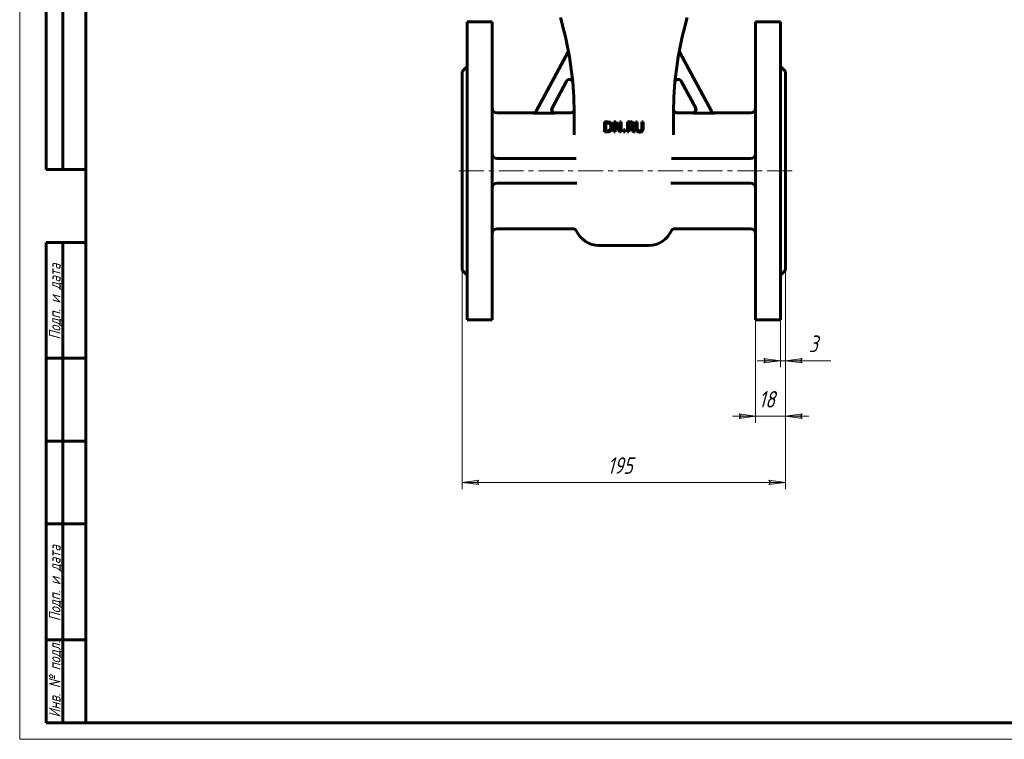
# Model space of a CAD drawing. Header units: millimetres. Extents: x 0 to 594, y 0 to 420.
# Tile 1 of 4: x 0 to 297, y 0 to 217. Entities that reach past the tile are written whole.
import ezdxf

# ---------------------------------------------------------------- set-up
doc = ezdxf.new("R2010")
doc.units = ezdxf.units.MM
for name, pattern in [('K5LT_AXLED', [12, 7.5, -1.5, 1.5, -1.5]), ('K5LT_BASIC', [0]), ('K5LT_THIN', [0])]:
    doc.linetypes.add(name, pattern=pattern)
doc.layers.add('Системный слой', color=7, linetype='Continuous')
doc.layers.add('Системный слой (1)', color=7, linetype='Continuous', true_color=0x6c6c6c)
doc.styles.add('KDIMTEXTSTYLE', font='txt', dxfattribs={"width": 0.96, "oblique": 15, "height": 5})
doc.styles.add('KTEXTSTYLE', font='txt', dxfattribs={"width": 0.96, "height": 5})
doc.dimstyles.new('KDIMSTYLE (0.50)', dxfattribs={"dimtxt": 5, "dimasz": 1, "dimexe": 2, "dimexo": 0, "dimgap": 1, "dimtad": 1, "dimlfac": 2, "dimtxsty": 'KDIMTEXTSTYLE', "dimsah": 1, "dimcen": 0, "dimdle": 1, "dimadec": 0, "dimazin": 0, "dimtfac": 0.667, "dimtmove": 0, "dimatfit": 3, "dimfxl": 1, "dimtvp": 1, "dimtolj": 1, "dimtzin": 0, "dimarcsym": 0})

# ---------------------------------------------------------------- blocks, each defined once
blk = doc.blocks.new('U2')
at = {"layer": 'Системный слой (1)', "color": 143, "linetype": 'K5LT_BASIC', "lineweight": 60, "true_color": 0x33acca}
for p, q in [((203.88, 190.55), (203.98, 189.89)), ((203.63, 189.31), (203, 189.08)), ((203.98, 189.89), (203.63, 189.31))]:
    blk.add_line(p, q, dxfattribs=at)
blk = doc.blocks.new('U3')
at = {"layer": 'Системный слой (1)', "color": 143, "linetype": 'K5LT_BASIC', "lineweight": 60, "true_color": 0x33acca}
for p, q in [((203, 189.08), (198.24, 189.08)), ((220.49, 189.08), (209.51, 189.08))]:
    blk.add_line(p, q, dxfattribs=at)
blk = doc.blocks.new('U4')
at = {"layer": 'Системный слой (1)', "color": 143, "linetype": 'K5LT_BASIC', "lineweight": 60, "true_color": 0x33acca}
for p, q in [((154.97, 189.08), (143.99, 189.08)), ((166.24, 189.08), (161.48, 189.08))]:
    blk.add_line(p, q, dxfattribs=at)
blk = doc.blocks.new('U9')
at = {"layer": 'Системный слой (1)', "color": 143, "linetype": 'K5LT_BASIC', "lineweight": 60, "true_color": 0x33acca}
for p, q in [((160.6, 190.55), (160.5, 189.89)), ((160.5, 189.89), (160.85, 189.31)), ((160.85, 189.31), (161.48, 189.08))]:
    blk.add_line(p, q, dxfattribs=at)
blk = doc.blocks.new('D0')
at = {"layer": 'Системный слой (1)'}
for points in [[(137.99, 77.54), (138.49, 78.2), (133.49, 77.54), (138.49, 76.89)], [(225.99, 76.89), (230.99, 77.54), (225.99, 78.2), (226.49, 77.54)]]:
    blk.add_hatch(color=7, dxfattribs=at).paths.add_polyline_path(points)
at = {"layer": 'Системный слой (1)', "color": 7, "linetype": 'K5LT_THIN', "lineweight": 18, "true_color": 0xffffff}
for p, q in [((133.49, 141.58), (133.49, 75.54)), ((230.99, 141.58), (230.99, 75.54)), ((133.49, 77.54), (138.49, 78.2)), ((138.49, 76.89), (133.49, 77.54)), ((138.49, 78.2), (137.99, 77.54)), ((137.99, 77.54), (138.49, 76.89)), ((226.49, 77.54), (225.99, 78.2)), ((225.99, 78.2), (230.99, 77.54)), ((230.99, 77.54), (225.99, 76.89)), ((225.99, 76.89), (226.49, 77.54))]:
    blk.add_line(p, q, dxfattribs=at)
blk.add_wipeout([(177.3, 78.54), (177.3, 85.93), (186.79, 85.93), (186.79, 78.54)]).dxf.layer = 'Системный слой (1)'
blk.add_line((133.49, 77.54), (230.99, 77.54), dxfattribs=at)
at = {"layer": 'Системный слой (1)', "color": 7, "insert": (177.3, 85.13), "char_height": 5, "attachment_point": 1, "style": 'KTEXTSTYLE'}
blk.add_mtext('\\fArial|b0|c204|p34;\\H5.0;\\W1.000;\\Q15;\\fGOST Type AU|b0|i0|c204|p34;\\Q15;\\W0.960;195', dxfattribs=at)
blk = doc.blocks.new('KDIMARROW_01')
at = {"layer": 'Системный слой'}
blk.add_hatch(color=0, dxfattribs=at).paths.add_polyline_path([(-5, -0.66), (0, 0), (-5, 0.66), (-4.5, 0)])
at = {"layer": 'Системный слой', "color": 0, "linetype": 'K5LT_THIN', "lineweight": 18}
for p, q in [((-4.5, 0), (-5, 0.66)), ((-5, 0.66), (0, 0)), ((0, 0), (-5, -0.66)), ((-5, -0.66), (-4.5, 0))]:
    blk.add_line(p, q, dxfattribs=at)
at = {"layer": 'Системный слой (1)', "color": 0, "linetype": 'K5LT_THIN', "lineweight": 18}
blk.add_line((392.35, 171.58), (391.85, 171.58), dxfattribs=at)
blk = doc.blocks.new('D1')
at = {"layer": 'Системный слой (1)', "color": 7, "linetype": 'K5LT_THIN', "lineweight": 18, "true_color": 0xffffff}
for p, q in [((216.99, 98.2), (217.49, 97.54)), ((235.49, 97.54), (235.99, 98.2)), ((217.49, 97.54), (216.99, 96.88)), ((235.99, 96.88), (235.49, 97.54))]:
    blk.add_line(p, q, dxfattribs=at)
blk.add_wipeout([(222.93, 98.54), (222.93, 105.92), (229.76, 105.92), (229.76, 98.54)]).dxf.layer = 'Системный слой (1)'
at = {"layer": 'Системный слой (1)'}
for points in [[(221.99, 97.54), (216.99, 98.2), (217.49, 97.54), (216.99, 96.88)], [(235.49, 97.54), (235.99, 98.2), (230.99, 97.54), (235.99, 96.88)]]:
    blk.add_hatch(color=7, dxfattribs=at).paths.add_polyline_path(points)
at = {"layer": 'Системный слой (1)', "color": 7, "linetype": 'K5LT_THIN', "lineweight": 18, "true_color": 0xffffff}
for p, q in [((230.99, 141.58), (230.99, 95.54)), ((221.99, 126.58), (221.99, 95.54)), ((221.99, 97.54), (216.99, 98.2)), ((235.99, 98.2), (230.99, 97.54)), ((221.99, 97.54), (214.99, 97.54)), ((216.99, 96.88), (221.99, 97.54)), ((221.99, 97.54), (230.99, 97.54)), ((230.99, 97.54), (235.99, 96.88)), ((230.99, 97.54), (237.99, 97.54))]:
    blk.add_line(p, q, dxfattribs=at)
at = {"layer": 'Системный слой (1)', "color": 7, "insert": (222.93, 105.12), "char_height": 5, "attachment_point": 1, "style": 'KTEXTSTYLE'}
blk.add_mtext('\\fArial|b0|c204|p34;\\H5.0;\\W1.000;\\Q15;\\fGOST Type AU|b0|i0|c204|p34;\\Q15;\\W0.960;18', dxfattribs=at)
blk = doc.blocks.new('D2')
at = {"layer": 'Системный слой (1)'}
for points in [[(229.49, 114.28), (224.49, 114.94), (224.99, 114.28), (224.49, 113.62)], [(235.49, 114.28), (235.99, 114.94), (230.99, 114.28), (235.99, 113.62)]]:
    blk.add_hatch(color=7, dxfattribs=at).paths.add_polyline_path(points)
at = {"layer": 'Системный слой (1)', "color": 7, "linetype": 'K5LT_THIN', "lineweight": 18, "true_color": 0xffffff}
for p, q in [((230.99, 141.58), (230.99, 112.28)), ((229.49, 126.58), (229.49, 112.28)), ((229.49, 114.28), (222.49, 114.28)), ((229.49, 114.28), (224.49, 114.94)), ((224.49, 114.94), (224.99, 114.28)), ((224.99, 114.28), (224.49, 113.62)), ((224.49, 113.62), (229.49, 114.28)), ((229.49, 114.28), (230.99, 114.28)), ((235.99, 114.94), (230.99, 114.28)), ((230.99, 114.28), (235.99, 113.62)), ((230.99, 114.28), (235.99, 114.28)), ((235.49, 114.28), (235.99, 114.94)), ((235.99, 113.62), (235.49, 114.28))]:
    blk.add_line(p, q, dxfattribs=at)
blk.add_wipeout([(237.99, 115.28), (237.99, 122.66), (242.53, 122.66), (242.53, 115.28)]).dxf.layer = 'Системный слой (1)'
for p, q in [((230.99, 114.28), (237.99, 114.28)), ((235.99, 114.28), (244.72, 114.28))]:
    blk.add_line(p, q, dxfattribs=at)
at = {"layer": 'Системный слой (1)', "color": 7, "insert": (237.99, 121.87), "char_height": 5, "attachment_point": 1, "style": 'KTEXTSTYLE'}
blk.add_mtext('\\fArial|b0|c204|p34;\\H5.0;\\W1.000;\\Q15;\\fGOST Type AU|b0|i0|c204|p34;\\Q15;\\W0.960;3', dxfattribs=at)
blk = doc.blocks.new('U35')
at = {"color": 7, "linetype": 'K5LT_THIN', "lineweight": 18, "true_color": 0xffffff}
for p, q in [((0, 0), (0, 420)), ((594, 0), (0, 0))]:
    blk.add_line(p, q, dxfattribs=at)
at = {"color": 143, "linetype": 'K5LT_BASIC', "lineweight": 60, "true_color": 0x33acca}
for p, q in [((20, 5), (20, 415)), ((8, 172), (8, 292)), ((13, 172), (13, 292)), ((20, 172), (8, 172)), ((8, 5), (8, 150)), ((20, 150), (8, 150)), ((13, 5), (13, 150)), ((20, 115), (8, 115)), ((20, 90), (8, 90)), ((20, 65), (8, 65)), ((20, 30), (8, 30)), ((20, 5), (8, 5)), ((589, 5), (20, 5))]:
    blk.add_line(p, q, dxfattribs=at)
at = {"color": 7, "char_height": 3.5, "attachment_point": 1, "rotation": 90, "style": 'KTEXTSTYLE'}
for s, insert in [('\\fArial|b0|c204|p34;\\H5.0;\\W1.000;\\Q15;\\fGOST Type AU|b0|i0|c204|p34;\\Q15;\\W0.960;\\H3.50;Подп. и дата', (8.82, 120.66)), ('\\fArial|b0|c204|p34;\\H5.0;\\W1.000;\\Q15;\\fGOST Type AU|b0|i0|c204|p34;\\Q15;\\W0.960;\\H3.50;Подп. и дата', (8.82, 35.66)), ('\\fArial|b0|c204|p34;\\H5.0;\\W1.000;\\Q15;\\fGOST Type AU|b0|i0|c204|p34;\\Q15;\\W0.960;\\H3.50;Инв. № подл.', (8.82, 6.57))]:
    blk.add_mtext(s, dxfattribs=dict(at, insert=insert))

msp = doc.modelspace()

# ---------------------------------------------------------------- linework, layer by layer
at = {"layer": 'Системный слой (1)', "color": 143, "linetype": 'K5LT_BASIC', "lineweight": 60, "true_color": 0x33acca}
for p, q in [((164.2544, 213.5238), (163.1777, 217.8308)), ((200.2259, 213.5238), (201.3027, 217.8308)), ((134.9902, 216.5808), (134.9902, 126.5808)), ((134.9902, 216.5808), (142.4902, 216.5808)), ((142.4902, 216.5808), (142.4902, 126.5808)), ((229.4902, 216.5808), (221.9902, 216.5808)), ((221.9902, 216.5808), (221.9902, 126.5808)), ((229.4902, 216.5808), (229.4902, 126.5808)), ((155.8247, 189.5655), (165.3688, 207.3423)), ((208.6557, 189.5655), (199.1116, 207.3423)), ((133.4902, 201.5808), (134.9902, 203.0808)), ((230.9902, 201.5808), (229.4902, 203.0808)), ((133.4902, 201.5808), (133.4902, 141.5808)), ((230.9902, 201.5808), (230.9902, 141.5808)), ((164.956, 198.6687), (160.5765, 190.5116)), ((199.5244, 198.6687), (203.9038, 190.5116)), ((154.9409, 189.0361), (161.4549, 189.0361)), ((167.2402, 182.409), (167.2402, 189.2703)), ((197.2402, 182.409), (197.2402, 189.2703)), ((209.5394, 189.0361), (203.0255, 189.0361)), ((176.3785, 186.3815), (176.3785, 183.3315)), ((177.0731, 186.3815), (176.3785, 186.3815)), ((176.7839, 183.6825), (176.7839, 186.0305)), ((176.7839, 186.0305), (177.0928, 186.0305)), ((179.2234, 186.3815), (179.2234, 183.3315)), ((179.7993, 186.3815), (179.2234, 186.3815)), ((179.6015, 185.9613), (180.9511, 183.3315)), ((179.6015, 183.3315), (179.6015, 185.9613)), ((181.0277, 183.9667), (179.7993, 186.3815)), ((181.0277, 186.3815), (181.0277, 183.9667)), ((181.4058, 186.3815), (181.0277, 186.3815)), ((181.4058, 183.3315), (181.4058, 186.3815)), ((184.0802, 186.3815), (183.2942, 186.3815)), ((183.2942, 186.3815), (183.2942, 183.3315)), ((183.6995, 186.0305), (184.1024, 186.0305)), ((183.6995, 184.8837), (183.6995, 186.0305)), ((184.0554, 184.8837), (183.6995, 184.8837)), ((183.6995, 184.5451), (184.1642, 184.5451)), ((183.6995, 183.3315), (183.6995, 184.5451)), ((184.1642, 184.5451), (185.1281, 183.3315)), ((185.6546, 183.3315), (184.5695, 184.6588)), ((185.8597, 186.3815), (185.8597, 184.4783)), ((186.2651, 186.3815), (185.8597, 186.3815)), ((186.2651, 184.4783), (186.2651, 186.3815)), ((188.0669, 186.3815), (187.6616, 186.3815)), ((187.6616, 186.3815), (187.6616, 184.4684)), ((188.0669, 184.4783), (188.0669, 186.3815)), ((176.3785, 183.3315), (177.0805, 183.3315)), ((177.0928, 183.6825), (176.7839, 183.6825)), ((179.2234, 183.3315), (179.6015, 183.3315)), ((180.9511, 183.3315), (181.4058, 183.3315)), ((182.1028, 183.9148), (182.1028, 183.3315)), ((182.5922, 183.9148), (182.1028, 183.9148)), ((182.1028, 183.3315), (182.5922, 183.3315)), ((182.5922, 183.3315), (182.5922, 183.9148)), ((183.2942, 183.3315), (183.6995, 183.3315)), ((185.1281, 183.3315), (185.6546, 183.3315)), ((143.9902, 175.3308), (167.8255, 175.3308)), ((220.4902, 175.3308), (196.6548, 175.3308)), ((168.0591, 167.8308), (143.9902, 167.8308)), ((196.4213, 167.8308), (220.4902, 167.8308)), ((166.9942, 154.0808), (143.9902, 154.0808)), ((220.4902, 154.0808), (197.4862, 154.0808)), ((174.7402, 149.0808), (189.7402, 149.0808)), ((133.4902, 141.5808), (134.9902, 140.0808)), ((230.9902, 141.5808), (229.4902, 140.0808)), ((134.9902, 126.5808), (142.4902, 126.5808)), ((229.4902, 126.5808), (221.9902, 126.5808))]:
    msp.add_line(p, q, dxfattribs=at)
at = {"layer": 'Системный слой (1)', "color": 30, "linetype": 'K5LT_AXLED', "lineweight": 18, "true_color": 0xff8000}
for p, q in [((223.9902, 171.5808), (131.4902, 171.5808)), ((232.9902, 171.5808), (219.9902, 171.5808))]:
    msp.add_line(p, q, dxfattribs=at)
at = {"layer": 'Системный слой (1)', "color": 143, "linetype": 'K5LT_BASIC', "lineweight": 60, "true_color": 0x33acca}
for centre, radius, start, end in [((67.2402, 189.2703), 100, 0, 14.036243), ((297.2402, 189.2703), 100, 165.963757, 180), ((164.4877, 207.8153), 1, 331.769278, 10.796648), ((199.9927, 207.8153), 1, 169.203352, 208.230722), ((165.837, 198.1957), 1, 5.172556, 151.769278), ((198.6433, 198.1957), 1, 28.230722, 174.827444), ((143.9902, 190.5808), 1.5, 180, 270), ((220.4902, 190.5808), 1.5, 270, 0), ((166.2402, 190.0808), 1, 270, 355.776775), ((198.2402, 190.0808), 1, 184.223225, 270), ((297.2402, 189.2703), 100, 179.577772, 179.577932), ((143.9902, 176.8308), 1.5, 180, 270), ((220.4902, 176.8308), 1.5, 270, 0), ((220.4902, 176.8308), 1.5, 270, 0), ((143.9902, 166.3308), 1.5, 90, 180), ((143.9902, 166.3308), 1.5, 90, 180), ((220.4902, 166.3308), 1.5, 0, 90), ((143.9902, 152.5808), 1.5, 90, 180), ((166.9942, 153.0808), 1, 24.315739, 90), ((174.7402, 156.5808), 7.5, 204.315739, 270), ((189.7402, 156.5808), 7.5, 270, 335.684261), ((197.4862, 153.0808), 1, 90, 155.684261), ((220.4902, 152.5808), 1.5, 0, 90)]:
    msp.add_arc(centre, radius, start, end, dxfattribs=at)
for points, knots in [([(161.4549, 189.0361), (161.4179, 189.0361), (161.381, 189.0382), (161.3073, 189.0466), (161.2705, 189.0529), (161.198, 189.0694), (161.1622, 189.0797), (161.11, 189.0979), (161.0932, 189.1043), (161.0418, 189.1254), (161.008, 189.1415), (160.9496, 189.1735), (160.9245, 189.1888), (160.8691, 189.2259), (160.8393, 189.2485), (160.7916, 189.2891), (160.773, 189.3061), (160.7284, 189.3503), (160.7032, 189.378), (160.6562, 189.4362), (160.6343, 189.4665), (160.5944, 189.5289), (160.5763, 189.5608), (160.5521, 189.6099), (160.5446, 189.6264), (160.5358, 189.6471), (160.5341, 189.6512), (160.5185, 189.6892), (160.5067, 189.7239), (160.4867, 189.795), (160.4786, 189.8314), (160.4665, 189.9053), (160.4625, 189.9427), (160.4597, 189.9942), (160.4593, 190.0081), (160.4586, 190.0597), (160.4602, 190.0974), (160.4674, 190.1721), (160.473, 190.2092), (160.4825, 190.2554), (160.4847, 190.2649), (160.4956, 190.3109), (160.5063, 190.3469), (160.5314, 190.4166), (160.5457, 190.4504), (160.5667, 190.4928), (160.5715, 190.5022), (160.5765, 190.5116)], [0, 0, 0, 0, 0.022228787, 0.022228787, 0.044723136, 0.044723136, 0.067161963, 0.067161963, 0.07802077, 0.07802077, 0.1005406, 0.1005406, 0.11824778, 0.11824778, 0.14076948, 0.14076948, 0.155905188, 0.155905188, 0.178377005, 0.178377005, 0.200900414, 0.200900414, 0.222964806, 0.222964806, 0.233877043, 0.233877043, 0.236511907, 0.236511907, 0.258602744, 0.258602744, 0.281095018, 0.281095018, 0.303760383, 0.303760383, 0.31210106, 0.31210106, 0.334729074, 0.334729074, 0.357245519, 0.357245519, 0.363072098, 0.363072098, 0.385636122, 0.385636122, 0.40769502, 0.40769502, 0.414058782, 0.414058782, 0.414058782, 0.414058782]), ([(203.0255, 189.0361), (203.0625, 189.0361), (203.0994, 189.0382), (203.1731, 189.0466), (203.2099, 189.0529), (203.2824, 189.0694), (203.3182, 189.0797), (203.3704, 189.0979), (203.3872, 189.1043), (203.4386, 189.1254), (203.4724, 189.1415), (203.5309, 189.1735), (203.5559, 189.1888), (203.6113, 189.2259), (203.6411, 189.2485), (203.6888, 189.2891), (203.7074, 189.3061), (203.7521, 189.3503), (203.7772, 189.378), (203.8243, 189.4362), (203.8462, 189.4665), (203.8861, 189.5289), (203.9041, 189.5608), (203.9283, 189.6099), (203.9359, 189.6264), (203.9447, 189.6471), (203.9464, 189.6512), (203.9619, 189.6892), (203.9738, 189.7239), (203.9938, 189.795), (204.0018, 189.8314), (204.0139, 189.9053), (204.018, 189.9427), (204.0207, 189.9942), (204.0211, 190.0081), (204.0218, 190.0597), (204.0202, 190.0974), (204.013, 190.1721), (204.0074, 190.2092), (203.9979, 190.2554), (203.9957, 190.2649), (203.9848, 190.3109), (203.9741, 190.3469), (203.949, 190.4166), (203.9347, 190.4504), (203.9137, 190.4928), (203.9089, 190.5022), (203.9038, 190.5116)], [0, 0, 0, 0, 0.022229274, 0.022229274, 0.044724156, 0.044724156, 0.067162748, 0.067162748, 0.07802077, 0.07802077, 0.100540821, 0.100540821, 0.11824778, 0.11824778, 0.140768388, 0.140768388, 0.155905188, 0.155905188, 0.178376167, 0.178376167, 0.200898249, 0.200898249, 0.222960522, 0.222960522, 0.233877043, 0.233877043, 0.236511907, 0.236511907, 0.258600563, 0.258600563, 0.281091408, 0.281091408, 0.303757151, 0.303757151, 0.31210106, 0.31210106, 0.334728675, 0.334728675, 0.35724651, 0.35724651, 0.363072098, 0.363072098, 0.385637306, 0.385637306, 0.407698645, 0.407698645, 0.414058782, 0.414058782, 0.414058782, 0.414058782]), ([(155.8247, 189.5655), (155.8071, 189.5328), (155.7877, 189.5011), (155.7454, 189.4399), (155.7224, 189.4103), (155.6734, 189.354), (155.6474, 189.3272), (155.6062, 189.2891), (155.592, 189.2768), (155.5485, 189.2409), (155.5183, 189.2187), (155.4766, 189.1916), (155.4662, 189.185), (155.4235, 189.1594), (155.3904, 189.1421), (155.331, 189.1151), (155.3052, 189.1046), (155.2437, 189.0826), (155.2078, 189.0719), (155.1337, 189.0543), (155.0955, 189.0476), (155.0207, 189.0387), (154.984, 189.0364), (154.9452, 189.0361), (154.9431, 189.0361), (154.9409, 189.0361)], [0, 0, 0, 0, 0.022290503, 0.022290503, 0.044844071, 0.044844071, 0.06729414, 0.06729414, 0.078585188, 0.078585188, 0.101112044, 0.101112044, 0.10854808, 0.10854808, 0.131081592, 0.131081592, 0.147793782, 0.147793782, 0.170286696, 0.170286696, 0.19361467, 0.19361467, 0.215677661, 0.215677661, 0.216942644, 0.216942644, 0.216942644, 0.216942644]), ([(154.9663, 189.0808), (155.146, 189.0808), (155.505, 189.1801), (155.7624, 189.4495), (155.8474, 189.6078), (155.8474, 189.6078), (155.8474, 189.6078)], [0, 0, 0, 0, 0.49998952, 0.99997903, 0.99997903, 1, 1, 1, 1]), ([(209.5141, 189.0808), (209.3344, 189.0808), (208.9754, 189.1801), (208.718, 189.4495), (208.633, 189.6078), (208.633, 189.6078), (208.633, 189.6078)], [0, 0, 0, 0, 0.49998952, 0.99997903, 0.99997903, 1, 1, 1, 1]), ([(208.6557, 189.5655), (208.6733, 189.5328), (208.6927, 189.5011), (208.735, 189.4399), (208.758, 189.4103), (208.807, 189.3539), (208.833, 189.3272), (208.8742, 189.2891), (208.8884, 189.2767), (208.9318, 189.2409), (208.962, 189.2187), (209.0037, 189.1915), (209.0142, 189.185), (209.0569, 189.1594), (209.09, 189.1421), (209.1494, 189.1151), (209.1752, 189.1046), (209.2367, 189.0826), (209.2726, 189.0719), (209.3466, 189.0543), (209.3848, 189.0476), (209.4597, 189.0387), (209.4964, 189.0364), (209.5352, 189.0361), (209.5373, 189.0361), (209.5394, 189.0361)], [0, 0, 0, 0, 0.022292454, 0.022292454, 0.044846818, 0.044846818, 0.06729529, 0.06729529, 0.078585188, 0.078585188, 0.101111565, 0.101111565, 0.10854808, 0.10854808, 0.131081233, 0.131081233, 0.147793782, 0.147793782, 0.170285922, 0.170285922, 0.193614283, 0.193614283, 0.21567953, 0.21567953, 0.216942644, 0.216942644, 0.216942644, 0.216942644]), ([(178.1655, 186.1393), (178.0502, 186.2151), (177.9109, 186.2744), (177.5847, 186.3601), (177.3598, 186.3815), (177.0731, 186.3815)], [-0.711735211, -0.711735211, -0.711735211, -0.711735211, -0.355867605, -0.355867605, 0, 0, 0, 0]), ([(177.0928, 186.0305), (177.2757, 186.0305), (177.4286, 186.0161), (177.6741, 185.9584), (177.7898, 185.9119), (177.8986, 185.8476)], [-0.122136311, -0.122136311, -0.122136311, -0.122136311, -0.061068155, -0.061068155, 0, 0, 0, 0]), ([(177.8986, 185.8476), (178.0518, 185.7537), (178.1672, 185.6239), (178.3221, 185.2927), (178.3608, 185.0929), (178.3608, 184.859)], [-0.228722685, -0.228722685, -0.228722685, -0.228722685, -0.114361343, -0.114361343, 0, 0, 0, 0]), ([(178.3608, 184.859), (178.3608, 184.6217), (178.3254, 184.424), (178.1837, 184.1076), (178.0774, 183.9807), (177.9357, 183.8851)], [-0.276021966, -0.276021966, -0.276021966, -0.276021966, -0.138010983, -0.138010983, 0, 0, 0, 0]), ([(178.1606, 183.5762), (178.3501, 183.7014), (178.5013, 183.8761), (178.727, 184.3243), (178.7834, 184.5756), (178.7834, 184.854)], [-0.278962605, -0.278962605, -0.278962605, -0.278962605, -0.139481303, -0.139481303, 0, 0, 0, 0]), ([(178.7834, 184.854), (178.7834, 185.1506), (178.7295, 185.4064), (178.5136, 185.8365), (178.3616, 186.0091), (178.1655, 186.1393)], [-0.236572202, -0.236572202, -0.236572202, -0.236572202, -0.118286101, -0.118286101, 0, 0, 0, 0]), ([(184.6066, 185.0419), (184.5424, 184.9776), (184.4637, 184.9352), (184.2775, 184.894), (184.1724, 184.8837), (184.0554, 184.8837)], [-0.0846184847, -0.0846184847, -0.0846184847, -0.0846184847, -0.0423092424, -0.0423092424, 0, 0, 0, 0]), ([(184.8562, 186.2208), (184.8042, 186.2545), (184.7493, 186.2832), (184.6357, 186.3277), (184.5781, 186.3435), (184.3742, 186.3763), (184.2267, 186.3815), (184.0802, 186.3815)], [-0.161155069, -0.161155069, -0.161155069, -0.161155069, -0.12394308, -0.12394308, -0.087927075, -0.087927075, 0, 0, 0, 0]), ([(184.1024, 186.0305), (184.2144, 186.0305), (184.3088, 186.0227), (184.462, 185.9914), (184.5292, 185.9646), (184.5868, 185.9267)], [-0.105350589, -0.105350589, -0.105350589, -0.105350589, -0.052675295, -0.052675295, 0, 0, 0, 0]), ([(184.5695, 184.6588), (184.764, 184.7313), (184.918, 184.8429), (185.1454, 185.1444), (185.2023, 185.331), (185.2023, 185.5535)], [-0.148110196, -0.148110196, -0.148110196, -0.148110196, -0.074055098, -0.074055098, 0, 0, 0, 0]), ([(184.5868, 185.9267), (184.6528, 185.8822), (184.7014, 185.8258), (184.764, 185.689), (184.7796, 185.6103), (184.7796, 185.5214)], [-0.081685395, -0.081685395, -0.081685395, -0.081685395, -0.0408426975, -0.0408426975, 0, 0, 0, 0]), ([(184.7796, 185.5214), (184.7796, 185.4159), (184.7656, 185.3236), (184.7096, 185.1654), (184.6659, 185.0979), (184.6066, 185.0419)], [-0.0937576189, -0.0937576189, -0.0937576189, -0.0937576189, -0.0468788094, -0.0468788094, 0, 0, 0, 0]), ([(185.2023, 185.5535), (185.2023, 185.7133), (185.1714, 185.8472), (185.0478, 186.0631), (184.9634, 186.1516), (184.8562, 186.2208)], [-0.193489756, -0.193489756, -0.193489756, -0.193489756, -0.096744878, -0.096744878, 0, 0, 0, 0]), ([(185.8597, 184.4783), (185.8597, 184.2608), (185.8816, 184.0779), (185.9689, 183.7813), (186.0443, 183.6545), (186.1514, 183.549)], [-0.129094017, -0.129094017, -0.129094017, -0.129094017, -0.064547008, -0.064547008, 0, 0, 0, 0]), ([(186.3961, 183.8629), (186.345, 183.9403), (186.3104, 184.0268), (186.2741, 184.218), (186.2651, 184.3366), (186.2651, 184.4783)], [-0.343745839, -0.343745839, -0.343745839, -0.343745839, -0.17187292, -0.17187292, 0, 0, 0, 0]), ([(187.6616, 184.4684), (187.6616, 184.3317), (187.6525, 184.2159), (187.6162, 184.0264), (187.5816, 183.9403), (187.5306, 183.8629)], [-0.0871314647, -0.0871314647, -0.0871314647, -0.0871314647, -0.0435657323, -0.0435657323, 0, 0, 0, 0]), ([(187.7753, 183.549), (187.884, 183.6528), (187.9598, 183.7805), (188.0455, 184.0837), (188.0669, 184.2658), (188.0669, 184.4783)], [-0.200678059, -0.200678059, -0.200678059, -0.200678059, -0.100339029, -0.100339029, 0, 0, 0, 0]), ([(177.0805, 183.3315), (177.3276, 183.3315), (177.5307, 183.348), (177.8487, 183.4139), (178.0057, 183.479), (178.1606, 183.5762)], [-0.489465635, -0.489465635, -0.489465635, -0.489465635, -0.244732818, -0.244732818, 0, 0, 0, 0]), ([(177.9357, 183.8851), (177.8253, 183.8077), (177.7021, 183.7546), (177.4302, 183.6969), (177.2724, 183.6825), (177.0928, 183.6825)], [-0.129515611, -0.129515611, -0.129515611, -0.129515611, -0.064757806, -0.064757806, 0, 0, 0, 0]), ([(186.1514, 183.549), (186.2453, 183.4551), (186.359, 183.3846), (186.6259, 183.2907), (186.7825, 183.2672), (186.9621, 183.2672)], [-0.322958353, -0.322958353, -0.322958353, -0.322958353, -0.161479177, -0.161479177, 0, 0, 0, 0]), ([(186.9621, 183.6133), (186.827, 183.6133), (186.7124, 183.6343), (186.5246, 183.7183), (186.4505, 183.7805), (186.3961, 183.8629)], [-0.162465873, -0.162465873, -0.162465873, -0.162465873, -0.081232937, -0.081232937, 0, 0, 0, 0]), ([(187.5306, 183.8629), (187.4762, 183.7805), (187.3996, 183.7183), (187.2018, 183.6343), (187.089, 183.6133), (186.9621, 183.6133)], [-0.107165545, -0.107165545, -0.107165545, -0.107165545, -0.053582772, -0.053582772, 0, 0, 0, 0]), ([(186.9621, 183.2672), (187.1499, 183.2672), (187.3081, 183.2903), (187.5652, 183.3826), (187.678, 183.4534), (187.7753, 183.549)], [-0.133113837, -0.133113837, -0.133113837, -0.133113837, -0.066556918, -0.066556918, 0, 0, 0, 0])]:
    msp.add_open_spline(points, degree=3, knots=knots, dxfattribs=at)

# ---------------------------------------------------------------- block references
at = {"layer": 'Системный слой (1)'}
for name in ['U9', 'U2', 'U4', 'U3']:
    msp.add_blockref(name, (0, 0), dxfattribs=at)

# ---------------------------------------------------------------- next in the draw order: dimensions: what is measured, and where the dimension line sits
at = {"layer": 'Системный слой (1)', "color": 7}
dim = msp.add_linear_dim(base=(133.4902, 77.5434), p1=(230.9902, 141.5808), p2=(133.4902, 141.5808), dimstyle='KDIMSTYLE (0.50)', override={"dimexo": 0, "dimpost": '\\fGOST Type AU|b0|c204|p34;\\H5.0;\\W0.960;\\Q15;<>', "dimblk1": 'KDIMARROW_01', "dimblk2": 'KDIMARROW_01', "dimse1": 0, "dimse2": 0, "dimclrt": 7, "dimtol": 1, "dimtp": 0, "dimtm": 0, "dimtdec": 5, "dimtolj": 1}, dxfattribs=at)
dim.commit()
dim.dimension.update_dxf_attribs({"geometry": 'D0', "text_midpoint": (182.2402, 77.5434), "dimtype": 160})

# ---------------------------------------------------------------- next in the draw order: dimensions: what is measured, and where the dimension line sits
dim = msp.add_linear_dim(base=(221.9902, 97.5367), p1=(230.9902, 141.5808), p2=(221.9902, 126.5808), dimstyle='KDIMSTYLE (0.50)', override={"dimexo": 0, "dimpost": '\\fGOST Type AU|b0|c204|p34;\\H5.0;\\W0.960;\\Q15;<>', "dimblk1": 'KDIMARROW_01', "dimblk2": 'KDIMARROW_01', "dimse1": 0, "dimse2": 0, "dimclrt": 7, "dimtol": 1, "dimtp": 0, "dimtm": 0, "dimtdec": 5, "dimtolj": 1}, dxfattribs=at)
dim.commit()
dim.dimension.update_dxf_attribs({"geometry": 'D1', "text_midpoint": (226.4902, 97.5367), "dimtype": 160})

# ---------------------------------------------------------------- next in the draw order: dimensions: what is measured, and where the dimension line sits
dim = msp.add_linear_dim(base=(229.4902, 114.2778), p1=(230.9902, 141.5808), p2=(229.4902, 126.5808), dimstyle='KDIMSTYLE (0.50)', override={"dimexo": 0, "dimtoh": 1, "dimpost": '\\fGOST Type AU|b0|c204|p34;\\H5.0;\\W0.960;\\Q15;<>', "dimblk1": 'KDIMARROW_01', "dimblk2": 'KDIMARROW_01', "dimse1": 0, "dimse2": 0, "dimclrt": 7, "dimtol": 1, "dimtp": 0, "dimtm": 0, "dimtdec": 5, "dimtmove": 1, "dimtolj": 1}, dxfattribs=at)
dim.commit()
dim.dimension.update_dxf_attribs({"geometry": 'D2', "text_midpoint": (240.3504, 114.2778), "dimtype": 160})

# ---------------------------------------------------------------- next in the draw order: block references
msp.add_blockref('U35', (0, 0))

doc.saveas('drawing.dxf')
